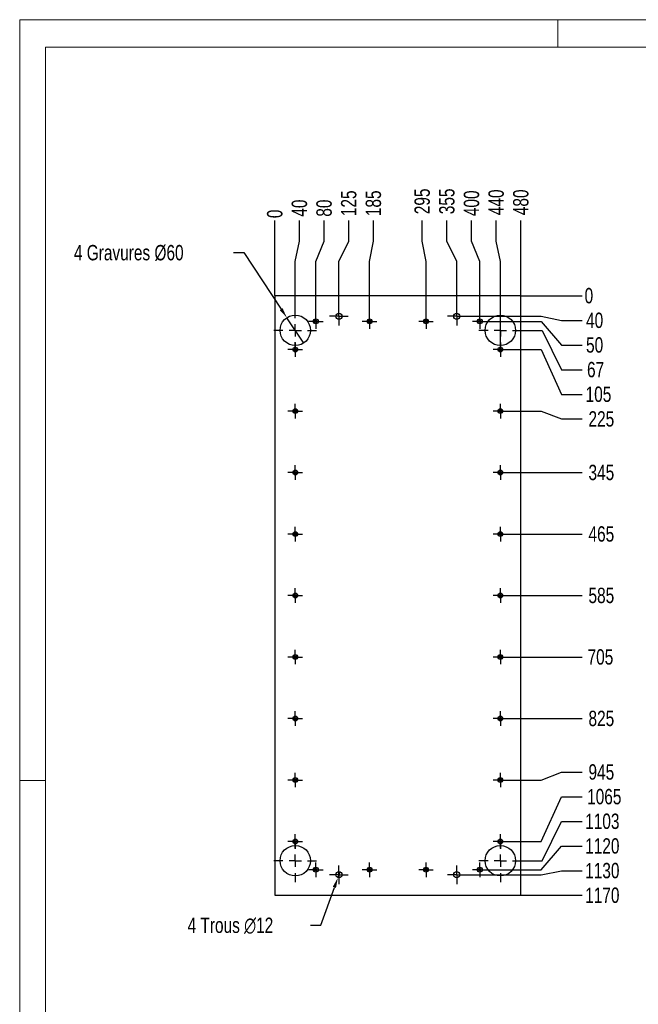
# Model space of a CAD drawing. Header units: millimetres. Extents: x 0 to 210, y 0 to 297.
# Tile 2 of 3: x 0 to 121, y 105 to 297. Entities that reach past the tile are written whole.
import ezdxf

# ---------------------------------------------------------------- set-up
doc = ezdxf.new("R2010")
doc.units = ezdxf.units.MM
doc.header["$PDSIZE"] = -1
doc.linetypes.add('CENTERX2', pattern=[20.32, 12.7, -2.54, 2.54, -2.54])
for name, color, linetype in [('COTES', 1, 'Continuous'), ('GRAVURES', 9, 'Continuous'), ('TRAIT-MIXTES', 3, 'CENTERX2')]:
    doc.layers.add(name, color=color, linetype=linetype)
doc.layers.add('TRAIT-FORT', color=4, linetype='Continuous', lineweight=25)
doc.styles.add('SLDTEXTSTYLE0', font='TXT', dxfattribs={"width": 0.75})
doc.dimstyles.new('SLDDIMSTYLE0', dxfattribs={"dimtxt": 3, "dimasz": 0.333333, "dimexe": 0, "dimexo": 0.0625, "dimgap": 0.75, "dimtad": 0, "dimtih": 1, "dimtoh": 1, "dimdec": 0, "dimlfac": 10, "dimrnd": 1e-09, "dimdsep": 46, "dimtxsty": 'SLDTEXTSTYLE0', "dimblk1": 'ORIGIN', "dimblk2": 'ORIGIN', "dimsah": 1, "dimcen": 0.09, "dimadec": 0, "dimazin": 2, "dimtfac": 1, "dimtdec": 0, "dimtofl": 0, "dimtmove": 0, "dimatfit": 3, "dimldrblk": 'ORIGIN', "dimfxl": 1, "dimfrac": 2, "dimtolj": 1, "dimtzin": 12, "dimarcsym": 0})
doc.dimstyles.new('SLDDIMSTYLE1', dxfattribs={"dimtxt": 3, "dimasz": 2, "dimexe": 0, "dimexo": 0.0625, "dimgap": 0.75, "dimtad": 0, "dimtih": 1, "dimtoh": 1, "dimdec": 0, "dimlfac": 10, "dimrnd": 1e-09, "dimzin": 12, "dimdsep": 46, "dimtxsty": 'SLDTEXTSTYLE0', "dimsah": 1, "dimcen": 0.09, "dimadec": 0, "dimazin": 3, "dimtfac": 1, "dimtdec": 0, "dimtofl": 0, "dimtmove": 0, "dimatfit": 3, "dimfxl": 1, "dimfrac": 2, "dimtolj": 1, "dimtzin": 12, "dimarcsym": 0})
doc.dimstyles.new('SLDDIMSTYLE2', dxfattribs={"dimtxt": 3, "dimasz": 2, "dimexe": 0, "dimexo": 0.0625, "dimgap": 0.75, "dimtad": 0, "dimtih": 1, "dimtoh": 1, "dimdec": 0, "dimlfac": 10, "dimrnd": 1e-09, "dimzin": 12, "dimdsep": 46, "dimtxsty": 'SLDTEXTSTYLE0', "dimblk1": 'NONE', "dimsah": 1, "dimcen": 0, "dimadec": 0, "dimazin": 3, "dimtfac": 1, "dimtdec": 0, "dimtmove": 0, "dimatfit": 3, "dimldrblk": 'NONE', "dimfxl": 1, "dimfrac": 2, "dimtolj": 1, "dimtzin": 12, "dimarcsym": 0})

# ---------------------------------------------------------------- blocks, each defined once
blk = doc.blocks.new('_D')
at = {"layer": 'COTES', "color": 0, "lineweight": -2, "transparency": 16777216}
blk.add_line((49.75, 243.19), (49.75, 257.8), dxfattribs=at)
at = {"layer": 'Defpoints', "color": 0, "transparency": 16777216}
for p in [(49.75, 257.8), (49.75, 243.13), (49.75, 243.13)]:
    blk.add_point(p, dxfattribs=at)
at = {"layer": 'COTES', "color": 0, "transparency": 16777216, "insert": (49.75, 259.11), "char_height": 3, "attachment_point": 5, "rotation": 90, "style": 'SLDTEXTSTYLE0'}
blk.add_mtext('\\A1;0', dxfattribs=at)
blk = doc.blocks.new('_Origin')
at = {"color": 0, "linetype": 'ByBlock', "lineweight": -2}
blk.add_line((0, 0), (-1, 0), dxfattribs=at)
blk.add_circle((0, 0), 0.5, dxfattribs=at)
blk = doc.blocks.new('_D_1')
at = {"layer": 'COTES', "color": 0, "lineweight": -2, "transparency": 16777216}
for p, q in [((54.56, 253.8), (54.56, 257.8)), ((53.74, 249.8), (54.56, 253.8)), ((53.74, 240.61), (53.74, 249.8))]:
    blk.add_line(p, q, dxfattribs=at)
at = {"layer": 'Defpoints', "color": 0, "transparency": 16777216}
for p in [(54.56, 257.8), (49.75, 243.13), (53.74, 240.55)]:
    blk.add_point(p, dxfattribs=at)
at = {"layer": 'COTES', "color": 0, "transparency": 16777216, "insert": (54.56, 260.23), "char_height": 3, "attachment_point": 5, "rotation": 90, "style": 'SLDTEXTSTYLE0'}
blk.add_mtext('\\A1;40', dxfattribs=at)
blk = doc.blocks.new('_D_2')
at = {"layer": 'COTES', "color": 0, "lineweight": -2, "transparency": 16777216}
for p, q in [((59.37, 253.8), (59.37, 257.8)), ((57.75, 249.8), (59.37, 253.8)), ((57.75, 239.62), (57.75, 249.8))]:
    blk.add_line(p, q, dxfattribs=at)
at = {"layer": 'Defpoints', "color": 0, "transparency": 16777216}
for p in [(59.37, 257.8), (49.75, 243.13), (57.75, 239.56)]:
    blk.add_point(p, dxfattribs=at)
at = {"layer": 'COTES', "color": 0, "transparency": 16777216, "insert": (59.37, 260.23), "char_height": 3, "attachment_point": 5, "rotation": 90, "style": 'SLDTEXTSTYLE0'}
blk.add_mtext('\\A1;80', dxfattribs=at)
blk = doc.blocks.new('_D_3')
at = {"layer": 'COTES', "color": 0, "lineweight": -2, "transparency": 16777216}
for p, q in [((64.18, 253.8), (64.18, 257.8)), ((62.25, 249.8), (64.18, 253.8)), ((62.25, 240.99), (62.25, 249.8))]:
    blk.add_line(p, q, dxfattribs=at)
at = {"layer": 'Defpoints', "color": 0, "transparency": 16777216}
for p in [(64.18, 257.8), (49.75, 243.13), (62.25, 240.93)]:
    blk.add_point(p, dxfattribs=at)
at = {"layer": 'COTES', "color": 0, "transparency": 16777216, "insert": (64.18, 261.17), "char_height": 3, "attachment_point": 5, "rotation": 90, "style": 'SLDTEXTSTYLE0'}
blk.add_mtext('\\A1;125', dxfattribs=at)
blk = doc.blocks.new('_D_4')
at = {"layer": 'COTES', "color": 0, "lineweight": -2, "transparency": 16777216}
for p, q in [((68.99, 253.8), (68.99, 257.8)), ((68.25, 249.8), (68.99, 253.8)), ((68.25, 239.62), (68.25, 249.8))]:
    blk.add_line(p, q, dxfattribs=at)
at = {"layer": 'Defpoints', "color": 0, "transparency": 16777216}
for p in [(68.99, 257.8), (49.75, 243.13), (68.25, 239.56)]:
    blk.add_point(p, dxfattribs=at)
at = {"layer": 'COTES', "color": 0, "transparency": 16777216, "insert": (68.99, 261.17), "char_height": 3, "attachment_point": 5, "rotation": 90, "style": 'SLDTEXTSTYLE0'}
blk.add_mtext('\\A1;185', dxfattribs=at)
blk = doc.blocks.new('_D_5')
at = {"layer": 'COTES', "color": 0, "lineweight": -2, "transparency": 16777216}
for p, q in [((78.51, 253.8), (78.51, 257.8)), ((79.25, 249.8), (78.51, 253.8)), ((79.25, 239.62), (79.25, 249.8))]:
    blk.add_line(p, q, dxfattribs=at)
at = {"layer": 'Defpoints', "color": 0, "transparency": 16777216}
for p in [(78.51, 257.8), (49.75, 243.13), (79.25, 239.56)]:
    blk.add_point(p, dxfattribs=at)
at = {"layer": 'COTES', "color": 0, "transparency": 16777216, "insert": (78.51, 261.55), "char_height": 3, "attachment_point": 5, "rotation": 90, "style": 'SLDTEXTSTYLE0'}
blk.add_mtext('\\A1;295', dxfattribs=at)
blk = doc.blocks.new('_D_6')
at = {"layer": 'COTES', "color": 0, "lineweight": -2, "transparency": 16777216}
for p, q in [((83.32, 253.8), (83.32, 257.8)), ((85.25, 249.8), (83.32, 253.8)), ((85.25, 240.99), (85.25, 249.8))]:
    blk.add_line(p, q, dxfattribs=at)
at = {"layer": 'Defpoints', "color": 0, "transparency": 16777216}
for p in [(83.32, 257.8), (49.75, 243.13), (85.25, 240.93)]:
    blk.add_point(p, dxfattribs=at)
at = {"layer": 'COTES', "color": 0, "transparency": 16777216, "insert": (83.32, 261.55), "char_height": 3, "attachment_point": 5, "rotation": 90, "style": 'SLDTEXTSTYLE0'}
blk.add_mtext('\\A1;355', dxfattribs=at)
blk = doc.blocks.new('_D_7')
at = {"layer": 'COTES', "color": 0, "lineweight": -2, "transparency": 16777216}
for p, q in [((88.13, 253.8), (88.13, 257.8)), ((89.75, 249.8), (88.13, 253.8)), ((89.75, 239.62), (89.75, 249.8))]:
    blk.add_line(p, q, dxfattribs=at)
at = {"layer": 'Defpoints', "color": 0, "transparency": 16777216}
for p in [(88.13, 257.8), (49.75, 243.13), (89.75, 239.56)]:
    blk.add_point(p, dxfattribs=at)
at = {"layer": 'COTES', "color": 0, "transparency": 16777216, "insert": (88.13, 261.17), "char_height": 3, "attachment_point": 5, "rotation": 90, "style": 'SLDTEXTSTYLE0'}
blk.add_mtext('\\A1;400', dxfattribs=at)
blk = doc.blocks.new('_D_8')
at = {"layer": 'COTES', "color": 0, "lineweight": -2, "transparency": 16777216}
for p, q in [((92.94, 253.8), (92.94, 257.8)), ((93.75, 249.8), (92.94, 253.8)), ((93.75, 234.12), (93.75, 249.8))]:
    blk.add_line(p, q, dxfattribs=at)
at = {"layer": 'Defpoints', "color": 0, "transparency": 16777216}
for p in [(92.94, 257.8), (49.75, 243.13), (93.75, 234.06)]:
    blk.add_point(p, dxfattribs=at)
at = {"layer": 'COTES', "color": 0, "transparency": 16777216, "insert": (92.94, 261.36), "char_height": 3, "attachment_point": 5, "rotation": 90, "style": 'SLDTEXTSTYLE0'}
blk.add_mtext('\\A1;440', dxfattribs=at)
blk = doc.blocks.new('_D_9')
at = {"layer": 'COTES', "color": 0, "lineweight": -2, "transparency": 16777216}
blk.add_line((97.75, 243.19), (97.75, 257.8), dxfattribs=at)
at = {"layer": 'Defpoints', "color": 0, "transparency": 16777216}
for p in [(97.75, 257.8), (49.75, 243.13), (97.75, 243.13)]:
    blk.add_point(p, dxfattribs=at)
at = {"layer": 'COTES', "color": 0, "transparency": 16777216, "insert": (97.75, 261.36), "char_height": 3, "attachment_point": 5, "rotation": 90, "style": 'SLDTEXTSTYLE0'}
blk.add_mtext('\\A1;480', dxfattribs=at)
blk = doc.blocks.new('_D_10')
at = {"layer": 'COTES', "color": 0, "lineweight": -2, "transparency": 16777216}
blk.add_line((97.81, 243.13), (109.7, 243.13), dxfattribs=at)
at = {"layer": 'Defpoints', "color": 0, "transparency": 16777216}
for p in [(97.75, 243.13), (97.75, 243.13), (109.7, 243.13)]:
    blk.add_point(p, dxfattribs=at)
at = {"layer": 'COTES', "color": 0, "transparency": 16777216, "insert": (111.02, 243.13), "char_height": 3, "attachment_point": 5, "style": 'SLDTEXTSTYLE0'}
blk.add_mtext('\\A1;0', dxfattribs=at)
blk = doc.blocks.new('_D_11')
at = {"layer": 'COTES', "color": 0, "lineweight": -2, "transparency": 16777216}
for p, q in [((87.11, 239.13), (101.7, 239.13)), ((101.7, 239.13), (105.7, 238.32)), ((105.7, 238.32), (109.7, 238.32))]:
    blk.add_line(p, q, dxfattribs=at)
at = {"layer": 'Defpoints', "color": 0, "transparency": 16777216}
for p in [(97.75, 243.13), (87.05, 239.13), (109.7, 238.32)]:
    blk.add_point(p, dxfattribs=at)
at = {"layer": 'COTES', "color": 0, "transparency": 16777216, "insert": (112.14, 238.32), "char_height": 3, "attachment_point": 5, "style": 'SLDTEXTSTYLE0'}
blk.add_mtext('\\A1;40', dxfattribs=at)
blk = doc.blocks.new('_D_12')
at = {"layer": 'COTES', "color": 0, "lineweight": -2, "transparency": 16777216}
for p, q in [((91.23, 238.13), (101.7, 238.13)), ((101.7, 238.13), (105.7, 233.51)), ((105.7, 233.51), (109.7, 233.51))]:
    blk.add_line(p, q, dxfattribs=at)
at = {"layer": 'Defpoints', "color": 0, "transparency": 16777216}
for p in [(97.75, 243.13), (91.17, 238.13), (109.7, 233.51)]:
    blk.add_point(p, dxfattribs=at)
at = {"layer": 'COTES', "color": 0, "transparency": 16777216, "insert": (112.14, 233.51), "char_height": 3, "attachment_point": 5, "style": 'SLDTEXTSTYLE0'}
blk.add_mtext('\\A1;50', dxfattribs=at)
blk = doc.blocks.new('_D_13')
at = {"layer": 'COTES', "color": 0, "lineweight": -2, "transparency": 16777216}
for p, q in [((97.98, 236.38), (101.91, 236.38)), ((101.91, 236.38), (105.7, 228.7)), ((105.7, 228.7), (109.7, 228.7))]:
    blk.add_line(p, q, dxfattribs=at)
at = {"layer": 'Defpoints', "color": 0, "transparency": 16777216}
for p in [(97.75, 243.13), (97.91, 236.38), (109.7, 228.7)]:
    blk.add_point(p, dxfattribs=at)
at = {"layer": 'COTES', "color": 0, "transparency": 16777216, "insert": (112.33, 228.7), "char_height": 3, "attachment_point": 5, "style": 'SLDTEXTSTYLE0'}
blk.add_mtext('\\A1;67', dxfattribs=at)
blk = doc.blocks.new('_D_14')
at = {"layer": 'COTES', "color": 0, "lineweight": -2, "transparency": 16777216}
for p, q in [((95.23, 232.63), (101.7, 232.63)), ((101.7, 232.63), (105.7, 223.89)), ((105.7, 223.89), (109.7, 223.89))]:
    blk.add_line(p, q, dxfattribs=at)
at = {"layer": 'Defpoints', "color": 0, "transparency": 16777216}
for p in [(97.75, 243.13), (95.17, 232.63), (109.7, 223.89)]:
    blk.add_point(p, dxfattribs=at)
at = {"layer": 'COTES', "color": 0, "transparency": 16777216, "insert": (112.89, 223.89), "char_height": 3, "attachment_point": 5, "style": 'SLDTEXTSTYLE0'}
blk.add_mtext('\\A1;105', dxfattribs=at)
blk = doc.blocks.new('_D_15')
at = {"layer": 'COTES', "color": 0, "lineweight": -2, "transparency": 16777216}
for p, q in [((95.23, 220.63), (101.7, 220.63)), ((101.7, 220.63), (105.7, 219.08)), ((105.7, 219.08), (109.7, 219.08))]:
    blk.add_line(p, q, dxfattribs=at)
at = {"layer": 'Defpoints', "color": 0, "transparency": 16777216}
for p in [(97.75, 243.13), (95.17, 220.63), (109.7, 219.08)]:
    blk.add_point(p, dxfattribs=at)
at = {"layer": 'COTES', "color": 0, "transparency": 16777216, "insert": (113.45, 219.08), "char_height": 3, "attachment_point": 5, "style": 'SLDTEXTSTYLE0'}
blk.add_mtext('\\A1;225', dxfattribs=at)
blk = doc.blocks.new('_D_16')
at = {"layer": 'COTES', "color": 0, "lineweight": -2, "transparency": 16777216}
blk.add_line((95.23, 208.63), (109.7, 208.63), dxfattribs=at)
at = {"layer": 'Defpoints', "color": 0, "transparency": 16777216}
for p in [(97.75, 243.13), (95.17, 208.63), (109.7, 208.63)]:
    blk.add_point(p, dxfattribs=at)
at = {"layer": 'COTES', "color": 0, "transparency": 16777216, "insert": (113.45, 208.63), "char_height": 3, "attachment_point": 5, "style": 'SLDTEXTSTYLE0'}
blk.add_mtext('\\A1;345', dxfattribs=at)
blk = doc.blocks.new('_D_17')
at = {"layer": 'COTES', "color": 0, "lineweight": -2, "transparency": 16777216}
blk.add_line((95.23, 196.63), (109.7, 196.63), dxfattribs=at)
at = {"layer": 'Defpoints', "color": 0, "transparency": 16777216}
for p in [(97.75, 243.13), (95.17, 196.63), (109.7, 196.63)]:
    blk.add_point(p, dxfattribs=at)
at = {"layer": 'COTES', "color": 0, "transparency": 16777216, "insert": (113.45, 196.63), "char_height": 3, "attachment_point": 5, "style": 'SLDTEXTSTYLE0'}
blk.add_mtext('\\A1;465', dxfattribs=at)
blk = doc.blocks.new('_D_18')
at = {"layer": 'COTES', "color": 0, "lineweight": -2, "transparency": 16777216}
blk.add_line((95.23, 184.63), (109.7, 184.63), dxfattribs=at)
at = {"layer": 'Defpoints', "color": 0, "transparency": 16777216}
for p in [(97.75, 243.13), (95.17, 184.63), (109.7, 184.63)]:
    blk.add_point(p, dxfattribs=at)
at = {"layer": 'COTES', "color": 0, "transparency": 16777216, "insert": (113.45, 184.63), "char_height": 3, "attachment_point": 5, "style": 'SLDTEXTSTYLE0'}
blk.add_mtext('\\A1;585', dxfattribs=at)
blk = doc.blocks.new('_D_19')
at = {"layer": 'COTES', "color": 0, "lineweight": -2, "transparency": 16777216}
blk.add_line((95.23, 172.63), (109.7, 172.63), dxfattribs=at)
at = {"layer": 'Defpoints', "color": 0, "transparency": 16777216}
for p in [(97.75, 243.13), (95.17, 172.63), (109.7, 172.63)]:
    blk.add_point(p, dxfattribs=at)
at = {"layer": 'COTES', "color": 0, "transparency": 16777216, "insert": (113.27, 172.63), "char_height": 3, "attachment_point": 5, "style": 'SLDTEXTSTYLE0'}
blk.add_mtext('\\A1;705', dxfattribs=at)
blk = doc.blocks.new('_D_20')
at = {"layer": 'COTES', "color": 0, "lineweight": -2, "transparency": 16777216}
blk.add_line((95.23, 160.63), (109.7, 160.63), dxfattribs=at)
at = {"layer": 'Defpoints', "color": 0, "transparency": 16777216}
for p in [(97.75, 243.13), (95.17, 160.63), (109.7, 160.63)]:
    blk.add_point(p, dxfattribs=at)
at = {"layer": 'COTES', "color": 0, "transparency": 16777216, "insert": (113.45, 160.63), "char_height": 3, "attachment_point": 5, "style": 'SLDTEXTSTYLE0'}
blk.add_mtext('\\A1;825', dxfattribs=at)
blk = doc.blocks.new('_D_21')
at = {"layer": 'COTES', "color": 0, "lineweight": -2, "transparency": 16777216}
for p, q in [((101.7, 148.63), (105.7, 150.18)), ((105.7, 150.18), (109.7, 150.18)), ((95.23, 148.63), (101.7, 148.63))]:
    blk.add_line(p, q, dxfattribs=at)
at = {"layer": 'Defpoints', "color": 0, "transparency": 16777216}
for p in [(97.75, 243.13), (109.7, 150.18), (95.17, 148.63)]:
    blk.add_point(p, dxfattribs=at)
at = {"layer": 'COTES', "color": 0, "transparency": 16777216, "insert": (113.45, 150.18), "char_height": 3, "attachment_point": 5, "style": 'SLDTEXTSTYLE0'}
blk.add_mtext('\\A1;945', dxfattribs=at)
blk = doc.blocks.new('_D_22')
at = {"layer": 'COTES', "color": 0, "lineweight": -2, "transparency": 16777216}
for p, q in [((101.7, 136.63), (105.7, 145.37)), ((105.7, 145.37), (109.7, 145.37)), ((95.23, 136.63), (101.7, 136.63))]:
    blk.add_line(p, q, dxfattribs=at)
at = {"layer": 'Defpoints', "color": 0, "transparency": 16777216}
for p in [(97.75, 243.13), (109.7, 145.37), (95.17, 136.63)]:
    blk.add_point(p, dxfattribs=at)
at = {"layer": 'COTES', "color": 0, "transparency": 16777216, "insert": (114.02, 145.37), "char_height": 3, "attachment_point": 5, "style": 'SLDTEXTSTYLE0'}
blk.add_mtext('\\A1;1065', dxfattribs=at)
blk = doc.blocks.new('_D_23')
at = {"layer": 'COTES', "color": 0, "lineweight": -2, "transparency": 16777216}
for p, q in [((101.91, 132.88), (105.7, 140.56)), ((105.7, 140.56), (109.7, 140.56)), ((97.98, 132.88), (101.91, 132.88))]:
    blk.add_line(p, q, dxfattribs=at)
at = {"layer": 'Defpoints', "color": 0, "transparency": 16777216}
for p in [(97.75, 243.13), (109.7, 140.56), (97.91, 132.88)]:
    blk.add_point(p, dxfattribs=at)
at = {"layer": 'COTES', "color": 0, "transparency": 16777216, "insert": (113.64, 140.56), "char_height": 3, "attachment_point": 5, "style": 'SLDTEXTSTYLE0'}
blk.add_mtext('\\A1;1103', dxfattribs=at)
blk = doc.blocks.new('_D_24')
at = {"layer": 'COTES', "color": 0, "lineweight": -2, "transparency": 16777216}
for p, q in [((101.7, 131.13), (105.7, 135.75)), ((105.7, 135.75), (109.7, 135.75)), ((91.23, 131.13), (101.7, 131.13))]:
    blk.add_line(p, q, dxfattribs=at)
at = {"layer": 'Defpoints', "color": 0, "transparency": 16777216}
for p in [(97.75, 243.13), (109.7, 135.75), (91.17, 131.13)]:
    blk.add_point(p, dxfattribs=at)
at = {"layer": 'COTES', "color": 0, "transparency": 16777216, "insert": (113.64, 135.75), "char_height": 3, "attachment_point": 5, "style": 'SLDTEXTSTYLE0'}
blk.add_mtext('\\A1;1120', dxfattribs=at)
blk = doc.blocks.new('_D_25')
at = {"layer": 'COTES', "color": 0, "lineweight": -2, "transparency": 16777216}
for p, q in [((101.7, 130.13), (105.7, 130.94)), ((105.7, 130.94), (109.7, 130.94)), ((87.11, 130.13), (101.7, 130.13))]:
    blk.add_line(p, q, dxfattribs=at)
at = {"layer": 'Defpoints', "color": 0, "transparency": 16777216}
for p in [(97.75, 243.13), (109.7, 130.94), (87.05, 130.13)]:
    blk.add_point(p, dxfattribs=at)
at = {"layer": 'COTES', "color": 0, "transparency": 16777216, "insert": (113.64, 130.94), "char_height": 3, "attachment_point": 5, "style": 'SLDTEXTSTYLE0'}
blk.add_mtext('\\A1;1130', dxfattribs=at)
blk = doc.blocks.new('_D_26')
at = {"layer": 'COTES', "color": 0, "lineweight": -2, "transparency": 16777216}
blk.add_line((97.81, 126.13), (109.7, 126.13), dxfattribs=at)
at = {"layer": 'Defpoints', "color": 0, "transparency": 16777216}
for p in [(97.75, 243.13), (97.75, 126.13), (109.7, 126.13)]:
    blk.add_point(p, dxfattribs=at)
at = {"layer": 'COTES', "color": 0, "transparency": 16777216, "insert": (113.64, 126.13), "char_height": 3, "attachment_point": 5, "style": 'SLDTEXTSTYLE0'}
blk.add_mtext('\\A1;1170', dxfattribs=at)
blk = doc.blocks.new('_D_27')
at = {"layer": 'COTES', "color": 0, "lineweight": -2, "transparency": 16777216}
for p, q in [((41.68, 251.54), (43.68, 251.54)), ((43.68, 251.54), (50.99, 240.52)), ((55.38, 233.91), (52.1, 238.85))]:
    blk.add_line(p, q, dxfattribs=at)
at = {"layer": 'COTES', "color": 0, "transparency": 16777216}
blk.add_solid([(51.27, 240.7), (50.72, 240.33), (52.1, 238.85)], dxfattribs=at)
at = {"layer": 'Defpoints', "color": 0, "transparency": 16777216}
for p in [(52.1, 238.85), (55.38, 233.91)]:
    blk.add_point(p, dxfattribs=at)
at = {"layer": 'COTES', "color": 0, "transparency": 16777216, "insert": (10.55, 253.04), "char_height": 3, "attachment_point": 1, "style": 'SLDTEXTSTYLE0'}
blk.add_mtext('\\A1;4 Gravures %%c60', dxfattribs=at)
blk = doc.blocks.new('_None')
blk = doc.blocks.new('_D_28')
at = {"layer": 'COTES', "color": 0, "lineweight": -2, "transparency": 16777216}
for p, q in [((62.45, 130.7), (62.05, 129.57)), ((58.73, 120.29), (61.37, 127.68)), ((56.73, 120.29), (58.73, 120.29))]:
    blk.add_line(p, q, dxfattribs=at)
at = {"layer": 'COTES', "color": 0, "transparency": 16777216}
blk.add_solid([(61.06, 127.8), (61.69, 127.57), (62.05, 129.57)], dxfattribs=at)
at = {"layer": 'Defpoints', "color": 0, "transparency": 16777216}
for p in [(62.45, 130.7), (62.05, 129.57)]:
    blk.add_point(p, dxfattribs=at)
at = {"layer": 'COTES', "color": 0, "transparency": 16777216, "insert": (32.73, 121.79), "char_height": 3, "attachment_point": 1, "style": 'SLDTEXTSTYLE0'}
blk.add_mtext('\\A1;4 Trous ∅12', dxfattribs=at)
blk = doc.blocks.new('SW_CENTERMARKSYMBOL_0')
at = {"layer": 'TRAIT-MIXTES', "color": 0}
for p, q in [((-1.2, 0), (-1.8, 0)), ((0, 0), (-1.2, 0)), ((0, 1.2), (0, 1.8)), ((0, 0), (0, 1.2)), ((0, 0), (0, -1.2)), ((0, 0), (1.2, 0)), ((1.2, 0), (1.8, 0)), ((0, -1.2), (0, -1.8))]:
    blk.add_line(p, q, dxfattribs=at)
blk = doc.blocks.new('SW_CENTERMARKSYMBOL_1')
at = {"layer": 'TRAIT-MIXTES', "color": 0}
for p, q in [((-1.2, 0), (-1.8, 0)), ((0, 0), (-1.2, 0)), ((0, 1.2), (0, 1.8)), ((0, 0), (0, 1.2)), ((0, 0), (0, -1.2)), ((0, 0), (1.2, 0)), ((1.2, 0), (1.8, 0)), ((0, -1.2), (0, -1.8))]:
    blk.add_line(p, q, dxfattribs=at)
blk = doc.blocks.new('SW_CENTERMARKSYMBOL_2')
at = {"layer": 'TRAIT-MIXTES', "color": 0}
for p, q in [((-1.2, 0), (-1.8, 0)), ((0, 0), (-1.2, 0)), ((0, 1.2), (0, 1.8)), ((0, 0), (0, 1.2)), ((0, 0), (0, -1.2)), ((0, 0), (1.2, 0)), ((1.2, 0), (1.8, 0)), ((0, -1.2), (0, -1.8))]:
    blk.add_line(p, q, dxfattribs=at)
blk = doc.blocks.new('SW_CENTERMARKSYMBOL_3')
at = {"layer": 'TRAIT-MIXTES', "color": 0}
for p, q in [((-1.2, 0), (-1.8, 0)), ((0, 0), (-1.2, 0)), ((0, 1.2), (0, 1.8)), ((0, 0), (0, 1.2)), ((0, 0), (0, -1.2)), ((0, 0), (1.2, 0)), ((1.2, 0), (1.8, 0)), ((0, -1.2), (0, -1.8))]:
    blk.add_line(p, q, dxfattribs=at)
blk = doc.blocks.new('SW_CENTERMARKSYMBOL_4')
at = {"layer": 'TRAIT-MIXTES', "color": 0}
for p, q in [((-1.2, 0), (-1.425, 0)), ((0, 0), (-1.2, 0)), ((0, 1.2), (0, 1.425)), ((0, 0), (0, 1.2)), ((0, 0), (0, -1.2)), ((0, 0), (1.2, 0)), ((1.2, 0), (1.425, 0)), ((0, -1.2), (0, -1.425))]:
    blk.add_line(p, q, dxfattribs=at)
blk = doc.blocks.new('SW_CENTERMARKSYMBOL_5')
at = {"layer": 'TRAIT-MIXTES', "color": 0}
for p, q in [((-1.2, 0), (-1.425, 0)), ((0, 0), (-1.2, 0)), ((0, 1.2), (0, 1.425)), ((0, 0), (0, 1.2)), ((0, 0), (0, -1.2)), ((0, 0), (1.2, 0)), ((1.2, 0), (1.425, 0)), ((0, -1.2), (0, -1.425))]:
    blk.add_line(p, q, dxfattribs=at)
blk = doc.blocks.new('SW_CENTERMARKSYMBOL_6')
at = {"layer": 'TRAIT-MIXTES', "color": 0}
for p, q in [((-1.2, 0), (-1.425, 0)), ((0, 0), (-1.2, 0)), ((0, 1.2), (0, 1.425)), ((0, 0), (0, 1.2)), ((0, 0), (0, -1.2)), ((0, 0), (1.2, 0)), ((1.2, 0), (1.425, 0)), ((0, -1.2), (0, -1.425))]:
    blk.add_line(p, q, dxfattribs=at)
blk = doc.blocks.new('SW_CENTERMARKSYMBOL_7')
at = {"layer": 'TRAIT-MIXTES', "color": 0}
for p, q in [((-1.2, 0), (-1.425, 0)), ((0, 0), (-1.2, 0)), ((0, 1.2), (0, 1.425)), ((0, 0), (0, 1.2)), ((0, 0), (0, -1.2)), ((0, 0), (1.2, 0)), ((1.2, 0), (1.425, 0)), ((0, -1.2), (0, -1.425))]:
    blk.add_line(p, q, dxfattribs=at)
blk = doc.blocks.new('SW_CENTERMARKSYMBOL_8')
at = {"layer": 'TRAIT-MIXTES', "color": 0}
for p, q in [((-1.2, 0), (-1.425, 0)), ((0, 0), (-1.2, 0)), ((0, 1.2), (0, 1.425)), ((0, 0), (0, 1.2)), ((0, 0), (0, -1.2)), ((0, 0), (1.2, 0)), ((1.2, 0), (1.425, 0)), ((0, -1.2), (0, -1.425))]:
    blk.add_line(p, q, dxfattribs=at)
blk = doc.blocks.new('SW_CENTERMARKSYMBOL_9')
at = {"layer": 'TRAIT-MIXTES', "color": 0}
for p, q in [((-1.2, 0), (-1.425, 0)), ((0, 0), (-1.2, 0)), ((0, 1.2), (0, 1.425)), ((0, 0), (0, 1.2)), ((0, 0), (0, -1.2)), ((0, 0), (1.2, 0)), ((1.2, 0), (1.425, 0)), ((0, -1.2), (0, -1.425))]:
    blk.add_line(p, q, dxfattribs=at)
blk = doc.blocks.new('SW_CENTERMARKSYMBOL_10')
at = {"layer": 'TRAIT-MIXTES', "color": 0}
for p, q in [((-1.2, 0), (-1.425, 0)), ((0, 0), (-1.2, 0)), ((0, 1.2), (0, 1.425)), ((0, 0), (0, 1.2)), ((0, 0), (0, -1.2)), ((0, 0), (1.2, 0)), ((1.2, 0), (1.425, 0)), ((0, -1.2), (0, -1.425))]:
    blk.add_line(p, q, dxfattribs=at)
blk = doc.blocks.new('SW_CENTERMARKSYMBOL_11')
at = {"layer": 'TRAIT-MIXTES', "color": 0}
for p, q in [((-1.2, 0), (-1.425, 0)), ((0, 0), (-1.2, 0)), ((0, 1.2), (0, 1.425)), ((0, 0), (0, 1.2)), ((0, 0), (0, -1.2)), ((0, 0), (1.2, 0)), ((1.2, 0), (1.425, 0)), ((0, -1.2), (0, -1.425))]:
    blk.add_line(p, q, dxfattribs=at)
blk = doc.blocks.new('SW_CENTERMARKSYMBOL_12')
at = {"layer": 'TRAIT-MIXTES', "color": 0}
for p, q in [((-1.2, 0), (-1.425, 0)), ((0, 0), (-1.2, 0)), ((0, 1.2), (0, 1.425)), ((0, 0), (0, 1.2)), ((0, 0), (0, -1.2)), ((0, 0), (1.2, 0)), ((1.2, 0), (1.425, 0)), ((0, -1.2), (0, -1.425))]:
    blk.add_line(p, q, dxfattribs=at)
blk = doc.blocks.new('SW_CENTERMARKSYMBOL_13')
at = {"layer": 'TRAIT-MIXTES', "color": 0}
for p, q in [((-1.2, 0), (-1.425, 0)), ((0, 0), (-1.2, 0)), ((0, 1.2), (0, 1.425)), ((0, 0), (0, 1.2)), ((0, 0), (0, -1.2)), ((0, 0), (1.2, 0)), ((1.2, 0), (1.425, 0)), ((0, -1.2), (0, -1.425))]:
    blk.add_line(p, q, dxfattribs=at)
blk = doc.blocks.new('SW_CENTERMARKSYMBOL_14')
at = {"layer": 'TRAIT-MIXTES', "color": 0}
for p, q in [((-1.2, 0), (-1.425, 0)), ((0, 0), (-1.2, 0)), ((0, 1.2), (0, 1.425)), ((0, 0), (0, 1.2)), ((0, 0), (0, -1.2)), ((0, 0), (1.2, 0)), ((1.2, 0), (1.425, 0)), ((0, -1.2), (0, -1.425))]:
    blk.add_line(p, q, dxfattribs=at)
blk = doc.blocks.new('SW_CENTERMARKSYMBOL_15')
at = {"layer": 'TRAIT-MIXTES', "color": 0}
for p, q in [((-1.2, 0), (-1.425, 0)), ((0, 0), (-1.2, 0)), ((0, 1.2), (0, 1.425)), ((0, 0), (0, 1.2)), ((0, 0), (0, -1.2)), ((0, 0), (1.2, 0)), ((1.2, 0), (1.425, 0)), ((0, -1.2), (0, -1.425))]:
    blk.add_line(p, q, dxfattribs=at)
blk = doc.blocks.new('SW_CENTERMARKSYMBOL_16')
at = {"layer": 'TRAIT-MIXTES', "color": 0}
for p, q in [((-1.2, 0), (-1.425, 0)), ((0, 0), (-1.2, 0)), ((0, 1.2), (0, 1.425)), ((0, 0), (0, 1.2)), ((0, 0), (0, -1.2)), ((0, 0), (1.2, 0)), ((1.2, 0), (1.425, 0)), ((0, -1.2), (0, -1.425))]:
    blk.add_line(p, q, dxfattribs=at)
blk = doc.blocks.new('SW_CENTERMARKSYMBOL_17')
at = {"layer": 'TRAIT-MIXTES', "color": 0}
for p, q in [((-1.2, 0), (-1.425, 0)), ((0, 0), (-1.2, 0)), ((0, 1.2), (0, 1.425)), ((0, 0), (0, 1.2)), ((0, 0), (0, -1.2)), ((0, 0), (1.2, 0)), ((1.2, 0), (1.425, 0)), ((0, -1.2), (0, -1.425))]:
    blk.add_line(p, q, dxfattribs=at)
blk = doc.blocks.new('SW_CENTERMARKSYMBOL_18')
at = {"layer": 'TRAIT-MIXTES', "color": 0}
for p, q in [((-1.2, 0), (-1.425, 0)), ((0, 0), (-1.2, 0)), ((0, 1.2), (0, 1.425)), ((0, 0), (0, 1.2)), ((0, 0), (0, -1.2)), ((0, 0), (1.2, 0)), ((1.2, 0), (1.425, 0)), ((0, -1.2), (0, -1.425))]:
    blk.add_line(p, q, dxfattribs=at)
blk = doc.blocks.new('SW_CENTERMARKSYMBOL_19')
at = {"layer": 'TRAIT-MIXTES', "color": 0}
for p, q in [((-1.2, 0), (-1.425, 0)), ((0, 0), (-1.2, 0)), ((0, 1.2), (0, 1.425)), ((0, 0), (0, 1.2)), ((0, 0), (0, -1.2)), ((0, 0), (1.2, 0)), ((1.2, 0), (1.425, 0)), ((0, -1.2), (0, -1.425))]:
    blk.add_line(p, q, dxfattribs=at)
blk = doc.blocks.new('SW_CENTERMARKSYMBOL_20')
at = {"layer": 'TRAIT-MIXTES', "color": 0}
for p, q in [((-1.2, 0), (-1.425, 0)), ((0, 0), (-1.2, 0)), ((0, 1.2), (0, 1.425)), ((0, 0), (0, 1.2)), ((0, 0), (0, -1.2)), ((0, 0), (1.2, 0)), ((1.2, 0), (1.425, 0)), ((0, -1.2), (0, -1.425))]:
    blk.add_line(p, q, dxfattribs=at)
blk = doc.blocks.new('SW_CENTERMARKSYMBOL_21')
at = {"layer": 'TRAIT-MIXTES', "color": 0}
for p, q in [((-1.2, 0), (-1.425, 0)), ((0, 0), (-1.2, 0)), ((0, 1.2), (0, 1.425)), ((0, 0), (0, 1.2)), ((0, 0), (0, -1.2)), ((0, 0), (1.2, 0)), ((1.2, 0), (1.425, 0)), ((0, -1.2), (0, -1.425))]:
    blk.add_line(p, q, dxfattribs=at)
blk = doc.blocks.new('SW_CENTERMARKSYMBOL_22')
at = {"layer": 'TRAIT-MIXTES', "color": 0}
for p, q in [((-1.2, 0), (-1.425, 0)), ((0, 0), (-1.2, 0)), ((0, 1.2), (0, 1.425)), ((0, 0), (0, 1.2)), ((0, 0), (0, -1.2)), ((0, 0), (1.2, 0)), ((1.2, 0), (1.425, 0)), ((0, -1.2), (0, -1.425))]:
    blk.add_line(p, q, dxfattribs=at)
blk = doc.blocks.new('SW_CENTERMARKSYMBOL_23')
at = {"layer": 'TRAIT-MIXTES', "color": 0}
for p, q in [((-1.2, 0), (-1.425, 0)), ((0, 0), (-1.2, 0)), ((0, 1.2), (0, 1.425)), ((0, 0), (0, 1.2)), ((0, 0), (0, -1.2)), ((0, 0), (1.2, 0)), ((1.2, 0), (1.425, 0)), ((0, -1.2), (0, -1.425))]:
    blk.add_line(p, q, dxfattribs=at)
blk = doc.blocks.new('SW_CENTERMARKSYMBOL_24')
at = {"layer": 'TRAIT-MIXTES', "color": 0}
for p, q in [((-1.2, 0), (-1.425, 0)), ((0, 0), (-1.2, 0)), ((0, 1.2), (0, 1.425)), ((0, 0), (0, 1.2)), ((0, 0), (0, -1.2)), ((0, 0), (1.2, 0)), ((1.2, 0), (1.425, 0)), ((0, -1.2), (0, -1.425))]:
    blk.add_line(p, q, dxfattribs=at)
blk = doc.blocks.new('SW_CENTERMARKSYMBOL_25')
at = {"layer": 'TRAIT-MIXTES', "color": 0}
for p, q in [((-1.2, 0), (-1.425, 0)), ((0, 0), (-1.2, 0)), ((0, 1.2), (0, 1.425)), ((0, 0), (0, 1.2)), ((0, 0), (0, -1.2)), ((0, 0), (1.2, 0)), ((1.2, 0), (1.425, 0)), ((0, -1.2), (0, -1.425))]:
    blk.add_line(p, q, dxfattribs=at)
blk = doc.blocks.new('SW_CENTERMARKSYMBOL_26')
at = {"layer": 'TRAIT-MIXTES', "color": 0}
for p, q in [((-1.2, 0), (-1.425, 0)), ((0, 0), (-1.2, 0)), ((0, 1.2), (0, 1.425)), ((0, 0), (0, 1.2)), ((0, 0), (0, -1.2)), ((0, 0), (1.2, 0)), ((1.2, 0), (1.425, 0)), ((0, -1.2), (0, -1.425))]:
    blk.add_line(p, q, dxfattribs=at)
blk = doc.blocks.new('SW_CENTERMARKSYMBOL_27')
at = {"layer": 'TRAIT-MIXTES', "color": 0}
for p, q in [((-1.2, 0), (-1.425, 0)), ((0, 0), (-1.2, 0)), ((0, 1.2), (0, 1.425)), ((0, 0), (0, 1.2)), ((0, 0), (0, -1.2)), ((0, 0), (1.2, 0)), ((1.2, 0), (1.425, 0)), ((0, -1.2), (0, -1.425))]:
    blk.add_line(p, q, dxfattribs=at)
blk = doc.blocks.new('SW_CENTERMARKSYMBOL_28')
at = {"layer": 'TRAIT-MIXTES', "color": 0}
for p, q in [((-1.2, 0), (-1.425, 0)), ((0, 0), (-1.2, 0)), ((0, 1.2), (0, 1.425)), ((0, 0), (0, 1.2)), ((0, 0), (0, -1.2)), ((0, 0), (1.2, 0)), ((1.2, 0), (1.425, 0)), ((0, -1.2), (0, -1.425))]:
    blk.add_line(p, q, dxfattribs=at)
blk = doc.blocks.new('SW_CENTERMARKSYMBOL_29')
at = {"layer": 'TRAIT-MIXTES', "color": 0}
for p, q in [((-1.2, 0), (-1.425, 0)), ((0, 0), (-1.2, 0)), ((0, 1.2), (0, 1.425)), ((0, 0), (0, 1.2)), ((0, 0), (0, -1.2)), ((0, 0), (1.2, 0)), ((1.2, 0), (1.425, 0)), ((0, -1.2), (0, -1.425))]:
    blk.add_line(p, q, dxfattribs=at)
blk = doc.blocks.new('SW_CENTERMARKSYMBOL_30')
at = {"layer": 'TRAIT-MIXTES', "color": 0}
for p, q in [((0, 2.4), (0, 4.17)), ((-2.4, 0), (-4.17, 0)), ((0, 0), (-1.2, 0)), ((0, 0), (0, 1.2)), ((0, 0), (0, -1.2)), ((0, 0), (1.2, 0)), ((2.4, 0), (4.17, 0)), ((0, -2.4), (0, -4.17))]:
    blk.add_line(p, q, dxfattribs=at)
blk = doc.blocks.new('SW_CENTERMARKSYMBOL_31')
at = {"layer": 'TRAIT-MIXTES', "color": 0}
for p, q in [((0, 2.4), (0, 4.17)), ((-2.4, 0), (-4.17, 0)), ((0, 0), (-1.2, 0)), ((0, 0), (0, 1.2)), ((0, 0), (0, -1.2)), ((0, 0), (1.2, 0)), ((2.4, 0), (4.17, 0)), ((0, -2.4), (0, -4.17))]:
    blk.add_line(p, q, dxfattribs=at)
blk = doc.blocks.new('SW_CENTERMARKSYMBOL_32')
at = {"layer": 'TRAIT-MIXTES', "color": 0}
for p, q in [((0, 2.4), (0, 4.17)), ((-2.4, 0), (-4.17, 0)), ((0, 0), (-1.2, 0)), ((0, 0), (0, 1.2)), ((0, 0), (0, -1.2)), ((0, 0), (1.2, 0)), ((2.4, 0), (4.17, 0)), ((0, -2.4), (0, -4.17))]:
    blk.add_line(p, q, dxfattribs=at)
blk = doc.blocks.new('SW_CENTERMARKSYMBOL_33')
at = {"layer": 'TRAIT-MIXTES', "color": 0}
for p, q in [((0, 2.4), (0, 4.17)), ((-2.4, 0), (-4.17, 0)), ((0, 0), (-1.2, 0)), ((0, 0), (0, 1.2)), ((0, 0), (0, -1.2)), ((0, 0), (1.2, 0)), ((2.4, 0), (4.17, 0)), ((0, -2.4), (0, -4.17))]:
    blk.add_line(p, q, dxfattribs=at)

msp = doc.modelspace()

# ---------------------------------------------------------------- linework, layer by layer
at = {"lineweight": 18}
for p, q in [((-0.01708, 297.00001), (209.98292, 297.00001)), ((-0.01708, 297.00001), (-0.01708, 0.00001)), ((104.98292, 297.00001), (104.98292, 291.62682)), ((5.00001, 291.62682), (205.00002, 291.62682)), ((5.00001, 291.62682), (5.00001, 148.50908)), ((-0.01708, 148.50908), (5.00001, 148.50908)), ((5.00001, 148.50908), (5.00001, 5.00007))]:
    msp.add_line(p, q, dxfattribs=at)
at = {"layer": 'GRAVURES', "lineweight": 25}
for centre in [(53.74287, 236.38152), (93.74744, 236.38152), (53.74287, 132.88089), (93.74744, 132.88089)]:
    msp.add_circle(centre, 2.96752, dxfattribs=at)
at = {"layer": 'TRAIT-FORT', "lineweight": 25}
for p, q in [((49.74744, 243.1312), (49.74744, 126.1312)), ((97.74744, 243.1312), (49.74744, 243.1312)), ((97.74744, 126.1312), (97.74744, 243.1312)), ((49.74744, 126.1312), (97.74744, 126.1312))]:
    msp.add_line(p, q, dxfattribs=at)
for centre, radius in [((57.74744, 238.1312), 0.47), ((57.74744, 238.1312), 0.225), ((62.24744, 239.1312), 0.6), ((68.24744, 238.1312), 0.47), ((68.24744, 238.1312), 0.225), ((79.24744, 238.1312), 0.47), ((79.24744, 238.1312), 0.225), ((85.24744, 239.1312), 0.6), ((89.74744, 238.1312), 0.47), ((89.74744, 238.1312), 0.225), ((53.74744, 232.6312), 0.47), ((53.74744, 232.6312), 0.225), ((93.74744, 232.6312), 0.47), ((93.74744, 232.6312), 0.225), ((53.74744, 220.6312), 0.47), ((93.74744, 220.6312), 0.47), ((53.74744, 220.6312), 0.225), ((93.74744, 220.6312), 0.225), ((53.74744, 208.6312), 0.47), ((53.74744, 208.6312), 0.225), ((93.74744, 208.6312), 0.47), ((93.74744, 208.6312), 0.225), ((53.74744, 196.6312), 0.47), ((53.74744, 196.6312), 0.225), ((93.74744, 196.6312), 0.47), ((93.74744, 196.6312), 0.225), ((53.74744, 184.6312), 0.47), ((53.74744, 184.6312), 0.225), ((93.74744, 184.6312), 0.47), ((93.74744, 184.6312), 0.225), ((53.74744, 172.6312), 0.47), ((93.74744, 172.6312), 0.47), ((53.74744, 172.6312), 0.225), ((93.74744, 172.6312), 0.225), ((53.74744, 160.6312), 0.47), ((53.74744, 160.6312), 0.225), ((93.74744, 160.6312), 0.47), ((93.74744, 160.6312), 0.225), ((53.74744, 148.6312), 0.47), ((53.74744, 148.6312), 0.225), ((93.74744, 148.6312), 0.47), ((93.74744, 148.6312), 0.225), ((53.74744, 136.6312), 0.47), ((53.74744, 136.6312), 0.225), ((93.74744, 136.6312), 0.47), ((93.74744, 136.6312), 0.225), ((57.74744, 131.1312), 0.47), ((57.74744, 131.1312), 0.225), ((62.24744, 130.1312), 0.6), ((68.24744, 131.1312), 0.47), ((68.24744, 131.1312), 0.225), ((79.24744, 131.1312), 0.47), ((79.24744, 131.1312), 0.225), ((85.24744, 130.1312), 0.6), ((89.74744, 131.1312), 0.47), ((89.74744, 131.1312), 0.225)]:
    msp.add_circle(centre, radius, dxfattribs=at)

# ---------------------------------------------------------------- block references
at = {"layer": 'TRAIT-MIXTES'}
for name, p in [('SW_CENTERMARKSYMBOL_30', (53.74287, 236.38152)), ('SW_CENTERMARKSYMBOL_2', (62.24744, 239.1312)), ('SW_CENTERMARKSYMBOL_3', (85.24744, 239.1312)), ('SW_CENTERMARKSYMBOL_31', (93.74744, 236.38152)), ('SW_CENTERMARKSYMBOL_29', (57.74744, 238.1312)), ('SW_CENTERMARKSYMBOL_28', (68.24744, 238.1312)), ('SW_CENTERMARKSYMBOL_27', (79.24744, 238.1312)), ('SW_CENTERMARKSYMBOL_26', (89.74744, 238.1312)), ('SW_CENTERMARKSYMBOL_25', (53.74744, 232.6312)), ('SW_CENTERMARKSYMBOL_5', (93.74744, 232.6312)), ('SW_CENTERMARKSYMBOL_24', (53.74744, 220.6312)), ('SW_CENTERMARKSYMBOL_4', (93.74744, 220.6312)), ('SW_CENTERMARKSYMBOL_23', (53.74744, 208.6312)), ('SW_CENTERMARKSYMBOL_6', (93.74744, 208.6312)), ('SW_CENTERMARKSYMBOL_21', (53.74744, 196.6312)), ('SW_CENTERMARKSYMBOL_7', (93.74744, 196.6312)), ('SW_CENTERMARKSYMBOL_22', (53.74744, 184.6312)), ('SW_CENTERMARKSYMBOL_8', (93.74744, 184.6312)), ('SW_CENTERMARKSYMBOL_16', (53.74744, 172.6312)), ('SW_CENTERMARKSYMBOL_9', (93.74744, 172.6312)), ('SW_CENTERMARKSYMBOL_15', (53.74744, 160.6312)), ('SW_CENTERMARKSYMBOL_10', (93.74744, 160.6312)), ('SW_CENTERMARKSYMBOL_14', (53.74744, 148.6312)), ('SW_CENTERMARKSYMBOL_11', (93.74744, 148.6312)), ('SW_CENTERMARKSYMBOL_32', (53.74287, 132.88089)), ('SW_CENTERMARKSYMBOL_13', (53.74744, 136.6312)), ('SW_CENTERMARKSYMBOL_33', (93.74744, 132.88089)), ('SW_CENTERMARKSYMBOL_12', (93.74744, 136.6312)), ('SW_CENTERMARKSYMBOL_17', (57.74744, 131.1312)), ('SW_CENTERMARKSYMBOL_0', (62.24744, 130.1312)), ('SW_CENTERMARKSYMBOL_18', (68.24744, 131.1312)), ('SW_CENTERMARKSYMBOL_19', (79.24744, 131.1312)), ('SW_CENTERMARKSYMBOL_1', (85.24744, 130.1312)), ('SW_CENTERMARKSYMBOL_20', (89.74744, 131.1312))]:
    msp.add_blockref(name, p, dxfattribs=at)

# ---------------------------------------------------------------- dimensions: what is measured, and where the dimension line sits
at = {"layer": 'COTES'}
for feature_location, offset, dtype, origin, dimstyle, picture, middle in [((79.24744, 239.5562), (-0.7405, 18.24041), 1, (49.74744, 243.1312), 'SLDDIMSTYLE1', '_D_5', (78.50694, 261.54662)), ((85.24744, 240.9312), (-1.93038, 16.86541), 1, (49.74744, 243.1312), 'SLDDIMSTYLE1', '_D_6', (83.31707, 261.54662)), ((93.74744, 234.0562), (-0.81013, 23.74041), 1, (49.74744, 243.1312), 'SLDDIMSTYLE1', '_D_8', (92.93732, 261.35912)), ((97.74744, 243.1312), (0, 14.66541), 1, (49.74744, 243.1312), 'SLDDIMSTYLE1', '_D_9', (97.74744, 261.35912)), ((62.24744, 240.9312), (1.93038, 16.86541), 1, (49.74744, 243.1312), 'SLDDIMSTYLE1', '_D_3', (64.17782, 261.17162)), ((68.24744, 239.5562), (0.7405, 18.24041), 1, (49.74744, 243.1312), 'SLDDIMSTYLE1', '_D_4', (68.98795, 261.17162)), ((89.74744, 239.5562), (-1.62025, 18.24041), 1, (49.74744, 243.1312), 'SLDDIMSTYLE1', '_D_7', (88.12719, 261.17162)), ((53.74287, 240.54903), (0.8147, 17.24758), 1, (49.74744, 243.1312), 'SLDDIMSTYLE1', '_D_1', (54.55757, 260.23412)), ((57.74744, 239.5562), (1.62025, 18.24041), 1, (49.74744, 243.1312), 'SLDDIMSTYLE1', '_D_2', (59.3677, 260.23412)), ((49.747444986, 243.1312038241), (0, 14.6654115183), 1, (49.747444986, 243.1312038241), 'SLDDIMSTYLE0', '_D', (49.747444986, 259.1091153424)), ((97.747444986, 243.1312038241), (11.9564173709, 0), 0, (97.747444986, 243.1312038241), 'SLDDIMSTYLE0', '_D_10', (111.0163623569, 243.1312038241)), ((87.04744, 239.1312), (22.65642, -0.81013), 0, (97.74744, 243.1312), 'SLDDIMSTYLE1', '_D_11', (112.14136, 238.32108)), ((87.04744, 130.1312), (22.65642, 0.81013), 0, (97.74744, 243.1312), 'SLDDIMSTYLE1', '_D_25', (113.64136, 130.94133)), ((91.17244, 238.1312), (18.53142, -4.62025), 0, (97.74744, 243.1312), 'SLDDIMSTYLE1', '_D_12', (112.14136, 233.51095)), ((91.17244, 131.1312), (18.53142, 4.62025), 0, (97.74744, 243.1312), 'SLDDIMSTYLE1', '_D_24', (113.64136, 135.75145)), ((95.17244, 232.6312), (14.53142, -8.7405), 0, (97.74744, 243.1312), 'SLDDIMSTYLE1', '_D_14', (112.89136, 223.8907)), ((95.17244, 220.6312), (14.53142, -1.55063), 0, (97.74744, 243.1312), 'SLDDIMSTYLE1', '_D_15', (113.45386, 219.08058)), ((95.17244, 208.6312), (14.53142, 0), 0, (97.74744, 243.1312), 'SLDDIMSTYLE1', '_D_16', (113.45386, 208.6312)), ((95.17244, 196.6312), (14.53142, 0), 0, (97.74744, 243.1312), 'SLDDIMSTYLE1', '_D_17', (113.45386, 196.6312)), ((95.17244, 184.6312), (14.53142, 0), 0, (97.74744, 243.1312), 'SLDDIMSTYLE1', '_D_18', (113.45386, 184.6312)), ((95.17244, 172.6312), (14.53142, 0), 0, (97.74744, 243.1312), 'SLDDIMSTYLE1', '_D_19', (113.26636, 172.6312)), ((95.17244, 160.6312), (14.53142, 0), 0, (97.74744, 243.1312), 'SLDDIMSTYLE1', '_D_20', (113.45386, 160.6312)), ((95.17244, 148.6312), (14.53142, 1.55063), 0, (97.74744, 243.1312), 'SLDDIMSTYLE1', '_D_21', (113.45386, 150.18183)), ((95.17244, 136.6312), (14.53142, 8.7405), 0, (97.74744, 243.1312), 'SLDDIMSTYLE1', '_D_22', (114.01636, 145.3717)), ((97.91496, 236.38152), (11.7889, -7.68069), 0, (97.74744, 243.1312), 'SLDDIMSTYLE1', '_D_13', (112.32886, 228.70083)), ((97.91496, 132.88089), (11.7889, 7.68069), 0, (97.74744, 243.1312), 'SLDDIMSTYLE1', '_D_23', (113.64136, 140.56158)), ((97.74744, 126.1312), (11.95642, 0), 0, (97.74744, 243.1312), 'SLDDIMSTYLE1', '_D_26', (113.64136, 126.1312))]:
    dim = msp.add_ordinate_dim(feature_location=feature_location, offset=offset, dtype=dtype, origin=origin, dimstyle=dimstyle, dxfattribs=at)
    dim.commit()
    dim.dimension.update_dxf_attribs({"geometry": picture, "text_midpoint": middle})
for p1, p2, text, picture, middle in [((55.38484, 233.90966), (52.1009, 238.85338), '4 Gravures %%c60', '_D_27', (25.73775, 251.53753)), ((62.44939, 130.6962), (62.0455, 129.56621), '4 Trous <>', '_D_28', (44.35519, 120.29085))]:
    dim = msp.add_diameter_dim_2p(p1=p1, p2=p2, text=text, dimstyle='SLDDIMSTYLE2', dxfattribs=at)
    dim.commit()
    dim.dimension.update_dxf_attribs({"geometry": picture, "text_midpoint": middle, "dimtype": 163})

doc.saveas('drawing.dxf')
